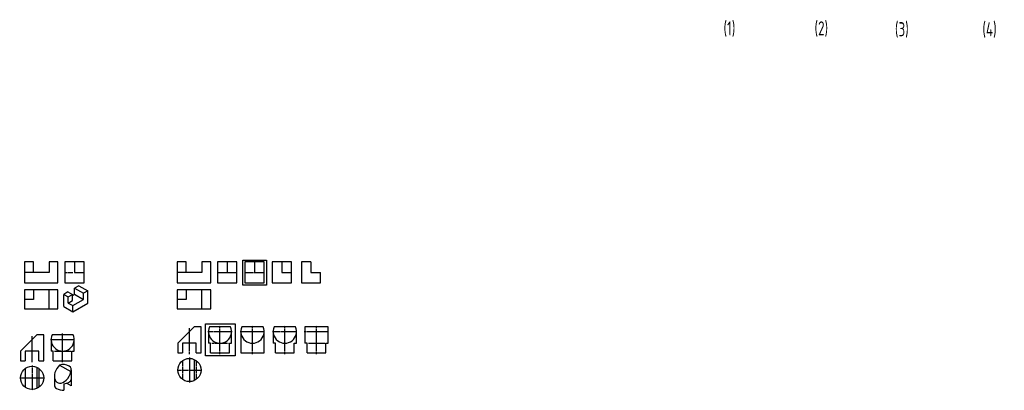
# Model space of a CAD drawing. Header units: millimetres. Extents: x 2004 to 2703, y 1664 to 1927.
import ezdxf

# ---------------------------------------------------------------- set-up
doc = ezdxf.new("R2010")
doc.units = ezdxf.units.MM
doc.linetypes.add('CENTER', pattern=[2, 1.25, -0.25, 0.25, -0.25])
doc.linetypes.add('DASHED', pattern=[0.75, 0.5, -0.25])
doc.layers.get('0').update_dxf_attribs({"color": 5})
for name, color, linetype in [('A', 7, 'Continuous'), ('B', 1, 'CENTER'), ('C', 2, 'DASHED'), ('D', 3, 'Continuous'), ('ST文字', 7, 'Continuous')]:
    doc.layers.add(name, color=color, linetype=linetype)
doc.styles.add('ISOCP', font='isocp.shx', dxfattribs={"width": 0.75, "height": 5, "bigfont": 'HZDX.shx'})

msp = doc.modelspace()

# ---------------------------------------------------------------- linework, layer by layer
for points in [[(2162.92, 1756.82), (2179.72, 1756.82), (2179.72, 1738.95), (2162.92, 1738.95)], [(2136.34, 1711.43), (2157.46, 1711.43), (2157.46, 1688.81), (2136.34, 1688.81)]]:
    msp.add_lwpolyline(points, close=True)
at = {"layer": 'A'}
for p, q in [((2014.16, 1747.99), (2014.16, 1755.42)), ((2025.25, 1722.05), (2025.25, 1735.69)), ((2038.62, 1734.18), (2035.63, 1732.45)), ((2038.62, 1734.18), (2041.82, 1732.33)), ((2046.3, 1738.61), (2043.31, 1736.88)), ((2043.31, 1736.88), (2049.71, 1733.19)), ((2043.31, 1732.58), (2043.31, 1736.88)), ((2046.3, 1738.61), (2052.69, 1734.92)), ((2052.69, 1734.92), (2049.71, 1733.19)), ((2052.69, 1726.3), (2052.69, 1734.92)), ((2035.63, 1723.83), (2035.63, 1732.45)), ((2035.63, 1732.45), (2038.83, 1730.61)), ((2038.83, 1730.61), (2041.82, 1732.33)), ((2038.83, 1726.3), (2038.83, 1730.61)), ((2038.83, 1726.3), (2041.82, 1728.02)), ((2041.82, 1731.72), (2043.31, 1732.58)), ((2041.82, 1728.02), (2041.82, 1732.33)), ((2042.03, 1724.45), (2049.71, 1728.88)), ((2043.31, 1732.58), (2049.71, 1728.88)), ((2049.71, 1728.88), (2049.71, 1733.19)), ((2035.63, 1723.83), (2042.03, 1720.14)), ((2038.83, 1726.3), (2042.03, 1724.45)), ((2042.03, 1720.14), (2052.69, 1726.3)), ((2042.03, 1720.14), (2042.03, 1724.45)), ((2016.54, 1703.75), (2004.95, 1692.17)), ((2016.54, 1680.63), (2016.54, 1665.57)), ((2032.66, 1682.24), (2040.73, 1677.58)), ((2041.01, 1678.85), (2041.01, 1668.22)), ((2029.05, 1673.53), (2029.05, 1668.22)), ((2040.89, 1671.87), (2040.89, 1667.38)), ((2035.84, 1668.96), (2035.84, 1664.47)), ((2040.89, 1667.38), (2037.57, 1669.29))]:
    msp.add_line(p, q, dxfattribs=at)
at = {"layer": 'A', "color": 18, "lineweight": 30, "true_color": 0x000000}
for p, q in [((2122.6, 1747.99), (2122.6, 1755.42)), ((2133.7, 1722.05), (2133.7, 1735.69)), ((2128.27, 1709.36), (2116.68, 1697.79)), ((2138.37, 1706.02), (2138.37, 1697.79)), ((2154.14, 1709.36), (2139.08, 1709.36)), ((2154.85, 1697.79), (2154.85, 1706.02)), ((2161.44, 1706.02), (2161.44, 1690.84)), ((2177.21, 1709.36), (2162.15, 1709.36)), ((2177.92, 1690.84), (2177.92, 1706.02)), ((2184.44, 1706.02), (2184.44, 1697.79)), ((2200.21, 1709.36), (2185.15, 1709.36)), ((2200.92, 1697.79), (2200.92, 1706.02)), ((2223.38, 1709.36), (2206.9, 1709.36)), ((2206.9, 1709.36), (2206.9, 1697.79)), ((2223.38, 1697.79), (2223.38, 1709.36)), ((2128.27, 1686.24), (2128.27, 1671.18)), ((2139.96, 1690.84), (2153.26, 1690.84)), ((2161.44, 1690.84), (2177.92, 1690.84)), ((2186.03, 1690.84), (2199.33, 1690.84)), ((2208.5, 1690.84), (2221.79, 1690.84))]:
    msp.add_line(p, q, dxfattribs=at)
at = {"layer": 'A'}
for points in [[(2025.25, 1755.42), (2025.25, 1747.99), (2007.83, 1747.99)], [(2014.16, 1755.42), (2007.83, 1755.42), (2007.83, 1740.57), (2031.58, 1740.57), (2031.58, 1755.42), (2025.25, 1755.42)], [(2014.16, 1735.69), (2014.16, 1728.87), (2007.83, 1728.87)], [(2018.06, 1685.22), (2021.43, 1685.22), (2021.43, 1703.75), (2016.54, 1703.75)], [(2004.95, 1692.17), (2004.95, 1685.22), (2008.32, 1685.22)], [(2018.06, 1685.22), (2018.06, 1692.17), (2008.32, 1692.17), (2008.32, 1685.22)]]:
    msp.add_lwpolyline(points, dxfattribs=at)
at = {"layer": 'A', "color": 18, "lineweight": 30, "true_color": 0x000000}
for points in [[(2133.7, 1755.42), (2133.7, 1747.99), (2116.27, 1747.99)], [(2122.6, 1755.42), (2116.27, 1755.42), (2116.27, 1740.57), (2140.03, 1740.57), (2140.03, 1755.42), (2133.7, 1755.42)], [(2122.6, 1735.69), (2122.6, 1728.87), (2116.27, 1728.87)], [(2129.79, 1690.84), (2133.16, 1690.84), (2133.16, 1709.36), (2128.27, 1709.36)], [(2116.68, 1697.79), (2116.68, 1690.84), (2120.06, 1690.84)], [(2129.79, 1690.84), (2129.79, 1697.79), (2120.06, 1697.79), (2120.06, 1690.84)], [(2139.96, 1690.84), (2139.96, 1697.79), (2138.37, 1697.79)], [(2153.26, 1690.84), (2153.26, 1697.79), (2154.85, 1697.79)], [(2186.03, 1690.84), (2186.03, 1697.79), (2184.44, 1697.79)], [(2199.33, 1690.84), (2199.33, 1697.79), (2200.92, 1697.79)], [(2208.5, 1690.84), (2208.5, 1697.79), (2206.9, 1697.79)], [(2221.79, 1690.84), (2221.79, 1697.79), (2223.38, 1697.79)]]:
    msp.add_lwpolyline(points, dxfattribs=at)
at = {"layer": 'A'}
msp.add_lwpolyline([(2031.58, 1735.69), (2007.83, 1735.69), (2007.83, 1722.05), (2031.58, 1722.05)], close=True, dxfattribs=at)
at = {"layer": 'A', "color": 18, "lineweight": 30, "true_color": 0x000000}
msp.add_lwpolyline([(2140.03, 1735.69), (2116.27, 1735.69), (2116.27, 1722.05), (2140.03, 1722.05)], close=True, dxfattribs=at)
msp.add_circle((2124.92, 1678.71), 8.24, dxfattribs=at)
at = {"layer": 'A'}
msp.add_circle((2013.19, 1673.1), 8.24, dxfattribs=at)
at = {"layer": 'A', "color": 18, "lineweight": 30, "true_color": 0x000000}
for centre in [(2146.61, 1706.02), (2169.68, 1706.02), (2192.68, 1706.02)]:
    msp.add_arc(centre, 8.24, 156.06778, 23.93222, dxfattribs=at)
at = {"layer": 'A'}
for centre, radius, start, end in [((2035.14, 1673.72), 8.88, 60.44046, 106.16817), ((2038.02, 1678.85), 2.99, 335.01361, 60), ((2028.73, 1680.1), 12.26, 314.95069, 348.16488), ((2038.02, 1672.72), 2.99, 300, 343.6779), ((2032.04, 1668.22), 2.99, 180, 240), ((2035.03, 1673.4), 8.97, 240, 275.1955), ((2035.03, 1677.89), 8.97, 275.1955, 300), ((2038.02, 1668.22), 2.99, 343.6779, 0)]:
    msp.add_arc(centre, radius, start, end, dxfattribs=at)
msp.add_ellipse((2035.1, 1676.9), major_axis=(-4.02, -7.06), ratio=0.646379, start_param=4.275671, end_param=7.390672, dxfattribs=at)
at = {"layer": 'B', "color": 18, "true_color": 0x000000}
for p, q in [((2124.92, 1689.99), (2124.92, 1708.4)), ((2137.89, 1706.02), (2155.33, 1706.02)), ((2146.61, 1706.59), (2146.61, 1710.2)), ((2146.61, 1689.99), (2146.61, 1706.59)), ((2160.96, 1706.02), (2178.4, 1706.02)), ((2169.68, 1706.59), (2169.68, 1710.2)), ((2169.68, 1689.99), (2169.68, 1706.59)), ((2183.96, 1706.02), (2201.4, 1706.02)), ((2192.68, 1706.59), (2192.68, 1710.2)), ((2192.68, 1689.99), (2192.68, 1706.59)), ((2206.42, 1706.02), (2223.87, 1706.02)), ((2215.14, 1706.59), (2215.14, 1710.2)), ((2215.14, 1689.99), (2215.14, 1706.59)), ((2124.92, 1687.5), (2124.92, 1669.92)), ((2116.14, 1678.71), (2133.71, 1678.71))]:
    msp.add_line(p, q, dxfattribs=at)
at = {"layer": 'B'}
for p, q in [((2013.19, 1684.37), (2013.19, 1702.78)), ((2026.16, 1700.4), (2043.6, 1700.4)), ((2034.88, 1700.98), (2034.88, 1704.58)), ((2034.88, 1684.37), (2034.88, 1700.98)), ((2013.19, 1681.88), (2013.19, 1664.31)), ((2004.4, 1673.1), (2021.98, 1673.1))]:
    msp.add_line(p, q, dxfattribs=at)
at = {"layer": 'C'}
for p, q in [((2036.46, 1747.99), (2042.33, 1747.99)), ((2029.09, 1692.17), (2040.67, 1692.17)), ((2008.32, 1679.74), (2008.32, 1666.45)), ((2018.06, 1679.74), (2018.06, 1666.45))]:
    msp.add_line(p, q, dxfattribs=at)
at = {"layer": 'C', "color": 18, "lineweight": -3, "true_color": 0x000000}
msp.add_line((2164.28, 1747.99), (2171.1, 1747.99), dxfattribs=at)
at = {"layer": 'C', "color": 18, "true_color": 0x000000}
for p, q in [((2140.82, 1697.79), (2152.4, 1697.79)), ((2209.35, 1697.79), (2220.94, 1697.79)), ((2120.06, 1685.36), (2120.06, 1672.06)), ((2129.79, 1685.36), (2129.79, 1672.06))]:
    msp.add_line(p, q, dxfattribs=at)
at = {"layer": 'D', "color": 18, "lineweight": 30, "true_color": 0x000000}
msp.add_line((2144.9, 1747.99), (2151.72, 1747.99), dxfattribs=at)
at = {"layer": 'D'}
for p, q in [((2026.64, 1700.4), (2026.64, 1692.17)), ((2042.41, 1703.75), (2027.35, 1703.75)), ((2043.12, 1692.17), (2043.12, 1700.4)), ((2028.23, 1685.22), (2041.53, 1685.22))]:
    msp.add_line(p, q, dxfattribs=at)
msp.add_lwpolyline([(2050.1, 1740.57), (2050.1, 1755.42), (2036.46, 1755.42), (2036.46, 1740.57)], close=True, dxfattribs=at)
for points in [[(2043.28, 1755.42), (2043.28, 1747.99), (2050.1, 1747.99)], [(2028.23, 1685.22), (2028.23, 1692.17), (2026.64, 1692.17)], [(2041.53, 1685.22), (2041.53, 1692.17), (2043.12, 1692.17)]]:
    msp.add_lwpolyline(points, dxfattribs=at)
at = {"layer": 'D', "color": 18, "lineweight": 30, "true_color": 0x000000}
for points in [[(2158.54, 1740.57), (2158.54, 1755.42), (2144.9, 1755.42), (2144.9, 1740.57)], [(2177.92, 1740.57), (2177.92, 1755.42), (2164.28, 1755.42), (2164.28, 1740.57)], [(2197.26, 1740.57), (2197.26, 1755.42), (2183.62, 1755.42), (2183.62, 1740.57)]]:
    msp.add_lwpolyline(points, close=True, dxfattribs=at)
for points in [[(2151.72, 1755.42), (2151.72, 1747.99), (2158.54, 1747.99)], [(2171.1, 1755.42), (2171.1, 1747.99), (2177.92, 1747.99)], [(2190.44, 1755.42), (2190.44, 1747.99), (2197.26, 1747.99)], [(2211.18, 1755.42), (2204.36, 1755.42), (2204.36, 1740.57), (2218, 1740.57), (2218, 1747.99)], [(2211.18, 1755.42), (2211.18, 1747.99), (2218, 1747.99)]]:
    msp.add_lwpolyline(points, dxfattribs=at)
at = {"layer": 'D'}
msp.add_arc((2034.88, 1700.4), 8.24, 156.06778, 23.93222, dxfattribs=at)

# ---------------------------------------------------------------- texts
at = {"layer": 'ST文字', "char_height": 10, "width": 28.3652, "attachment_point": 1, "style": 'ISOCP'}
for s, insert in [('(1)', (2504.1, 1926.32)), ('(2)', (2568.71, 1926.32)), ('(3)', (2625.8, 1925.69)), ('(4)', (2687.91, 1925.69))]:
    msp.add_mtext(s, dxfattribs=dict(at, insert=insert))

doc.saveas('drawing.dxf')
